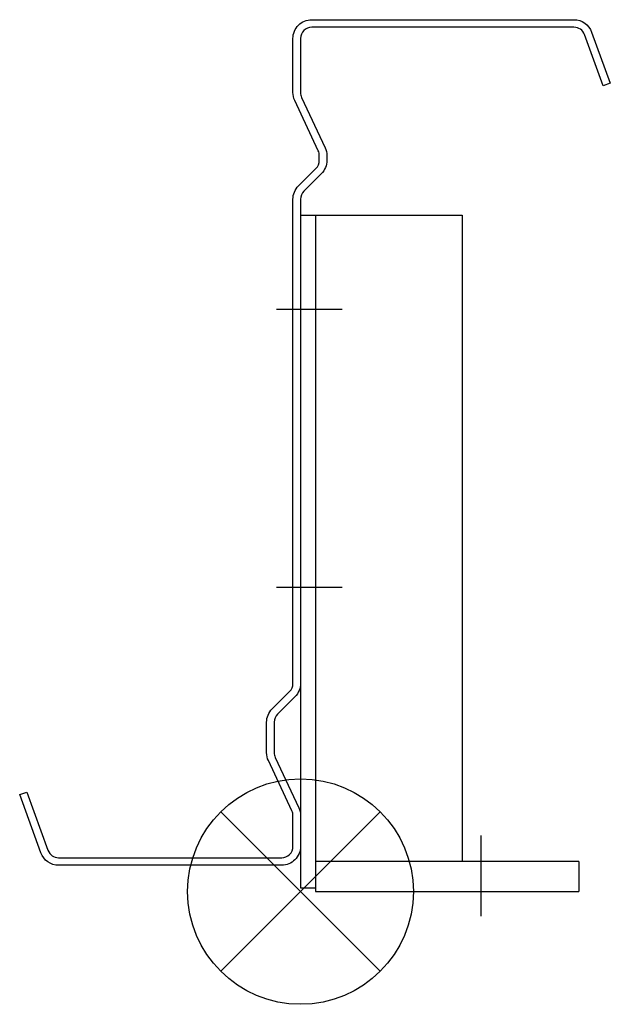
# Model space of a CAD drawing. Extents: x -1 to 156, y 119 to 381.
import ezdxf

# ---------------------------------------------------------------- set-up
doc = ezdxf.new("R2010")
doc.units = 0
doc.header["$LTSCALE"] = 100
doc.header["$MEASUREMENT"] = 0
doc.layers.get('0').update_dxf_attribs({"linetype": 'CONTINUOUS'})

# ---------------------------------------------------------------- blocks, each defined once
blk = doc.blocks.new('225BC')
at = {"color": 255}
for p, q in [((0, 180), (0, 1)), ((0, 180), (43, 180)), ((4, 180), (4, 1)), ((43, 180), (43, 8)), ((-6.36, 155), (11.08, 155)), ((-6.36, 81), (11.08, 81)), ((48, -6.58), (48, 14.91)), ((74, 8), (4, 8)), ((4, 8), (4, 0)), ((74, 8), (74, 0)), ((0, 1), (4, 1)), ((4, 0), (74, 0))]:
    blk.add_line(p, q, dxfattribs=at)
blk = doc.blocks.new('SOP')
at = {"color": 6}
for p, q in [((-7.071, 7.071), (7.071, -7.071)), ((7.071, 7.071), (-7.071, -7.071))]:
    blk.add_line(p, q, dxfattribs=at)
blk.add_circle((0, 0), 10, dxfattribs=at)

msp = doc.modelspace()

# ---------------------------------------------------------------- linework, layer by layer
at = {"color": 255}
msp.add_lwpolyline([(156.12, 364.16), (154.24, 363.48), (149.28, 377.1, 0.315299), (146.46, 379.07), (76.76, 379.07, 0.414214), (73.76, 376.07), (73.76, 361.68, 0.109592), (74.04, 360.41), (80.29, 347.02, -0.109592), (80.76, 344.91), (80.76, 343.62, -0.198912), (79.3, 340.08), (74.64, 335.42, 0.198912), (73.76, 333.3), (73.76, 204.45, -0.198912), (72.3, 200.91), (67.64, 196.26, 0.198912), (66.76, 194.14), (66.76, 186.04, 0.109592), (67.04, 184.78), (73.29, 171.38, -0.109592), (73.76, 169.27), (73.76, 161.08, -0.414214), (68.76, 156.08), (9.46, 156.08, -0.315299), (4.76, 159.37), (-0.88, 174.87), (1, 175.56), (6.64, 160.05, 0.315299), (9.46, 158.08), (68.76, 158.08, 0.414214), (71.76, 161.08), (71.76, 169.27, 0.109592), (71.48, 170.54), (65.23, 183.93, -0.109592), (64.76, 186.04), (64.76, 194.14, -0.198912), (66.23, 197.67), (70.88, 202.33, 0.198912), (71.76, 204.45), (71.76, 333.3, -0.198912), (73.23, 336.84), (77.88, 341.5, 0.198912), (78.76, 343.62), (78.76, 344.91, 0.109592), (78.48, 346.18), (72.23, 359.57, -0.109592), (71.76, 361.68), (71.76, 376.07, -0.414214), (76.76, 381.07), (146.46, 381.07, -0.315299), (151.16, 377.78)], format="xyb", close=True, dxfattribs=at)

# ---------------------------------------------------------------- block references
msp.add_blockref('225BC', (73.76, 149.07))
at = {"xscale": 3, "yscale": 3, "zscale": 3}
msp.add_blockref('SOP', (73.76, 149.07), dxfattribs=at)

doc.saveas('drawing.dxf')
